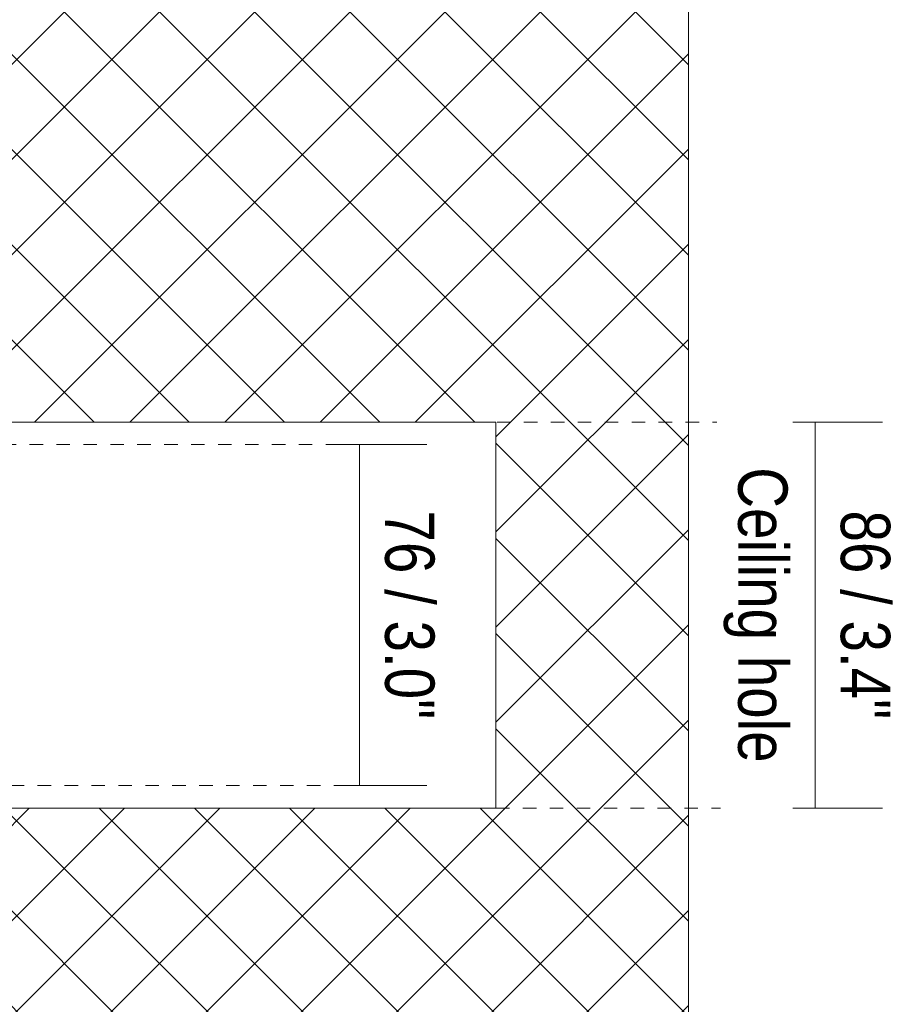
# Model space of a CAD drawing. Header units: millimetres. Extents: x -6861 to -4247, y -337 to 6932.
# Tile 133 of 134: x -6046 to -5851, y 6493 to 6712. Entities that reach past the tile are written whole.
import ezdxf

# ---------------------------------------------------------------- set-up
doc = ezdxf.new("R2010")
doc.units = ezdxf.units.MM
doc.linetypes.add('Dash', pattern=[6, 3, -3])
doc.layers.add('A-ANNO-DIMS', color=7, linetype='Dash', lineweight=9, true_color=0xd2d2d2)
for name, color, linetype, lineweight in [('A-ANNO-DIMS-5', 7, 'Continuous', 9), ('A-DETL-GENF', 7, 'Continuous', 9), ('E-LITE-EQPM', 7, 'Continuous', 20)]:
    doc.layers.add(name, color=color, linetype=linetype, lineweight=lineweight)
doc.styles.add('Arial Narrow', font='ARIALN.TTF', dxfattribs={"height": 11})
doc.dimstyles.new('FARO_-_2_2mm_Arial_Narrow_mm_Inch_Right', dxfattribs={"dimscale": 304.8, "dimtxt": 11.257741, "dimasz": 0, "dimexe": 0.049213, "dimexo": 0.0625, "dimgap": 0.008202, "dimtad": 1, "dimdec": 0, "dimzin": 0, "dimdsep": 46, "dimtxsty": 'Arial Narrow', "dimblk1": 'NONE', "dimblk2": 'NONE', "dimsah": 1, "dimcen": 0.09, "dimadec": 0, "dimazin": 0, "dimtfac": 1, "dimtdec": 4, "dimtix": 1, "dimtmove": 0, "dimatfit": 3, "dimfxl": 0.016404, "dimfxlon": 1, "dimtvp": 1, "dimtolj": 1, "dimtzin": 0, "dimarcsym": 2})

# ---------------------------------------------------------------- blocks, each defined once
blk = doc.blocks.new('DIMBLOCK7-Planta_PDF')
at = {"layer": 'A-ANNO-DIMS-5', "color": 251, "true_color": 0x5b5b5b}
for p, q in [((-5975.59, 6617.5), (-5955.59, 6617.5)), ((-5970.59, 6617.5), (-5975.59, 6617.5)), ((-5970.59, 6541.5), (-5970.59, 6617.5)), ((-5975.59, 6541.5), (-5955.59, 6541.5)), ((-5970.59, 6541.5), (-5975.59, 6541.5))]:
    blk.add_line(p, q, dxfattribs=at)
at = {"layer": 'A-ANNO-DIMS-5', "color": 0, "insert": (-5953.88, 6602.82), "char_height": 11, "width": 55.9671, "attachment_point": 1, "rotation": 270, "line_spacing_factor": 0.974696, "style": 'Arial Narrow'}
blk.add_mtext('76 / 3.0"', dxfattribs=at)
blk = doc.blocks.new('_None')
blk = doc.blocks.new('DIMBLOCK8-Planta_PDF')
at = {"layer": 'A-ANNO-DIMS-5', "color": 251, "true_color": 0x5b5b5b}
for p, q in [((-5874.07, 6622.5), (-5854.07, 6622.5)), ((-5869.07, 6622.5), (-5874.07, 6622.5)), ((-5869.07, 6536.5), (-5869.07, 6622.5)), ((-5874.07, 6536.5), (-5854.07, 6536.5)), ((-5869.07, 6536.5), (-5874.07, 6536.5))]:
    blk.add_line(p, q, dxfattribs=at)
at = {"layer": 'A-ANNO-DIMS-5', "color": 0, "char_height": 11, "attachment_point": 1, "rotation": 270, "line_spacing_factor": 0.974696, "style": 'Arial Narrow'}
for s, insert, width in [('Ceiling hole', (-5875.22, 6612.46), 79.1258), ('86 / 3.4"', (-5852.35, 6602.82), 55.9671)]:
    blk.add_mtext(s, dxfattribs=dict(at, insert=insert, width=width))

msp = doc.modelspace()

# ---------------------------------------------------------------- hatches: boundary and pattern name
at = {"layer": 'A-DETL-GENF', "true_color": 0xaaaaaa}
h = msp.add_hatch(dxfattribs=at)
h.set_pattern_fill('FP_1', color=253, style=0, pattern_type=2)
h.set_pattern_definition([(45, (-2886.22, 0), (-10.606602, 10.606602), []), (135, (-2886.22, 0), (-10.606602, -10.606602), [])])
h.paths.add_polyline_path([(-6135.18, 6266.9), (-5897.28, 6266.9), (-5897.28, 6892.5), (-6135.18, 6892.5), (-6135.18, 6622.5), (-5940.18, 6622.5), (-5940.18, 6536.5), (-6155.18, 6536.5), (-6155.18, 6492), (-6135.18, 6492), (-6135.18, 6291.97)])

# ---------------------------------------------------------------- linework, layer by layer
at = {"layer": 'A-ANNO-DIMS', "color": 9, "linetype": 'Continuous', "true_color": 0xc8c8c8}
for p, q in [((-5897.28, 6266.9), (-5897.28, 6892.5)), ((-5940.18, 6622.5), (-5940.18, 6579.26)), ((-5940.18, 6579.26), (-5940.18, 6536.5))]:
    msp.add_line(p, q, dxfattribs=at)
at = {"layer": 'A-ANNO-DIMS'}
for p, q in [((-5945.94, 6622.5), (-5890.94, 6622.5)), ((-6110.1, 6617.5), (-5975.18, 6617.5)), ((-6132.3, 6541.5), (-5975.18, 6541.5)), ((-5940.18, 6536.5), (-5890.18, 6536.5))]:
    msp.add_line(p, q, dxfattribs=at)
at = {"layer": 'E-LITE-EQPM', "color": 253, "true_color": 0xaaaaaa}
for p, q in [((-6135.18, 6622.5), (-5940.18, 6622.5)), ((-5940.18, 6536.5), (-6155.18, 6536.5))]:
    msp.add_line(p, q, dxfattribs=at)

# ---------------------------------------------------------------- dimensions: what is measured, and where the dimension line sits
at = {"layer": 'A-ANNO-DIMS', "color": 251, "linetype": 'Continuous', "true_color": 0x5b5b5b}
dim = msp.add_linear_dim(base=(-5869.07, 6622.5), p1=(-5874.07, 6536.5), p2=(-5874.07, 6622.5), angle=90, text='<>\\XCeiling hole', dimstyle='FARO_-_2_2mm_Arial_Narrow_mm_Inch_Right', override={"dimtad": 4, "dimpost": '<>', "dimfxl": 86}, dxfattribs=at)
dim.commit()
dim.dimension.update_dxf_attribs({"geometry": 'DIMBLOCK8-Planta_PDF', "text_midpoint": (-5869.07, 6579.5)})
dim = msp.add_linear_dim(base=(-5970.59, 6617.5), p1=(-5975.59, 6541.5), p2=(-5975.59, 6617.5), angle=90, dimstyle='FARO_-_2_2mm_Arial_Narrow_mm_Inch_Right', override={"dimtad": 4, "dimpost": '<>', "dimfxl": 76}, dxfattribs=at)
dim.commit()
dim.dimension.update_dxf_attribs({"geometry": 'DIMBLOCK7-Planta_PDF', "text_midpoint": (-5960.97, 6579.5)})

doc.saveas('drawing.dxf')
